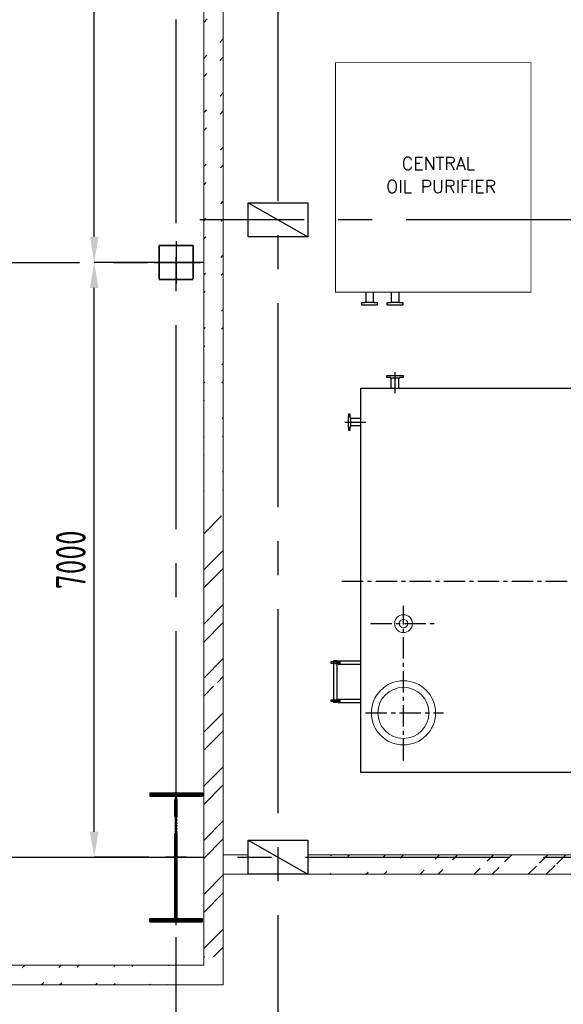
# Model space of a CAD drawing. Extents: x -7650383 to 4934791, y -137560 to 1826789.
# Tile 63 of 256: x 288551 to 294947, y 467352 to 478937. Entities that reach past the tile are written whole.
import ezdxf
from ezdxf.enums import TextEntityAlignment as Align

# ---------------------------------------------------------------- set-up
doc = ezdxf.new("R2010")
doc.units = 0
doc.header["$LTSCALE"] = 800
doc.header["$MEASUREMENT"] = 0
for name, pattern in [('CENTER', [2, 1.25, -0.25, 0.25, -0.25]), ('CENTER2', [1.125, 0.75, -0.125, 0.125, -0.125]), ('CONTINOUS', [0])]:
    doc.linetypes.add(name, pattern=pattern)
doc.layers.get('0').update_dxf_attribs({"linetype": 'CONTINUOUS'})
for name, color, linetype in [('Aux_col', 7, 'CONTINUOUS'), ('CENTER', 2, 'CENTER'), ('COL', 1, 'CENTER'), ('EQP', 1, 'CONTINUOUS'), ('GRID', 8, 'CENTER'), ('HATCH', 9, 'CONTINUOUS'), ('TEXT', 3, 'CONTINUOUS')]:
    doc.layers.add(name, color=color, linetype=linetype)
doc.layers.add('DIM', color=4, linetype='CONTINUOUS', lineweight=13)
doc.layers.add('WALL', color=6, linetype='CONTINUOUS', lineweight=18)
doc.styles.add('ROMANC', font='romanc')
doc.styles.add('ROMANS', font='ISO9.shx', dxfattribs={"width": 0.8})
doc.styles.add('ROMANT', font='romant')
doc.styles.add('S1', font='SIMPLEX.SHX', dxfattribs={"height": 200})
doc.dimstyles.new('STANDARD$0', dxfattribs={"dimtxt": 250, "dimasz": 200, "dimexe": 0, "dimexo": 0, "dimgap": 100, "dimtad": 1, "dimdec": 0, "dimzin": 0, "dimdsep": 46, "dimtxsty": 'S1', "dimcen": 0, "dimadec": 0, "dimazin": 0, "dimtfac": 1, "dimtdec": 0, "dimtmove": 2, "dimatfit": 3, "dimfxl": 1, "dimtolj": 1, "dimtzin": 0, "dimarcsym": 0})

# ---------------------------------------------------------------- blocks, each defined once
blk = doc.blocks.new('*D209')
at = {"layer": 'DIM', "linetype": 'Continuous', "lineweight": -2, "transparency": 16777216}
blk.add_line((300891, 468692), (300891, 459649), dxfattribs=at)
at = {"layer": 'DIM', "color": 4, "linetype": 'Continuous', "lineweight": -2, "transparency": 16777216}
blk.add_line((290791, 459649), (300491, 459649), dxfattribs=at)
at = {"layer": 'DIM', "color": 4, "linetype": 'Continuous', "transparency": 16777216}
for points in [[(290791, 459716), (290791, 459582), (290391, 459649)], [(300491, 459716), (300491, 459582), (300891, 459649)]]:
    blk.add_solid(points, dxfattribs=at)
at = {"layer": 'DIM', "linetype": 'Continuous', "transparency": 16777216, "insert": (295641, 460049), "char_height": 500, "attachment_point": 5, "style": 'ROMANC'}
blk.add_mtext('\\A1;10500', dxfattribs=at)
blk = doc.blocks.new('A$C41E52089')
at = {"layer": 'COL'}
h = blk.add_hatch(dxfattribs=at)
h.set_pattern_fill('ANSI31', color=256, scale=100, style=0)
h.paths.add_polyline_path([(310, -720), (0, -720), (0, -760), (310, -760)])
h.paths.add_polyline_path([(0, -720), (-310, -720), (-310, -760), (0, -760)])
h.paths.add_polyline_path([(0, 0), (-13, 0), (-13, -720), (0, -720)])
h.paths.add_polyline_path([(0, 720), (-13, 720), (-13, 0), (0, 0)])
h.paths.add_polyline_path([(12, 0), (0, 0), (0, -720), (12, -720)])
h.paths.add_polyline_path([(12, 720), (0, 720), (0, 0), (12, 0)])
h.paths.add_polyline_path([(310, 760), (0, 760), (0, 720), (12, 720), (310, 720)])
h.paths.add_polyline_path([(0, 760), (-310, 760), (-310, 720), (0, 720)])
for p, q in [((-310, 760), (310, 760)), ((-310, 760), (-310, 720)), ((-310, 720), (310, 720)), ((-13, -720), (-13, 720)), ((12, -720), (12, 720)), ((310, 760), (310, 720)), ((-310, -720), (310, -720)), ((-310, -760), (-310, -720)), ((-310, -760), (310, -760)), ((310, -760), (310, -720))]:
    blk.add_line(p, q, dxfattribs=at)
at = {"layer": 'COL', "color": 2}
for p, q in [((0, -800), (0, 800)), ((123, 0), (-123, 0))]:
    blk.add_line(p, q, dxfattribs=at)
blk = doc.blocks.new('A$C3C7577A7')
at = {"layer": 'Aux_col', "linetype": 'CONTINOUS'}
for p, q in [((93000, 7250), (93000, 6750)), ((92744, 7000), (93244, 7000))]:
    blk.add_line(p, q, dxfattribs=at)
at = {"layer": 'Aux_col', "linetype": 'CONTINOUS', "const_width": 20, "flags": 128}
for points in [[(93200, 7200), (92800, 7200)], [(92800, 7200), (92800, 6800)], [(93200, 6800), (93200, 7200)], [(92800, 6800), (93200, 6800)]]:
    blk.add_lwpolyline(points, dxfattribs=at)
blk = doc.blocks.new('*D263')
at = {"color": 9, "lineweight": -2, "transparency": 16777216}
for p, q in [((290717, 476082), (289428, 476082)), ((289428, 469382), (289428, 475782)), ((290070, 469082), (289428, 469082))]:
    blk.add_line(p, q, dxfattribs=at)
at = {"color": 9, "transparency": 16777216}
for points in [[(289378, 475782), (289478, 475782), (289428, 476082)], [(289378, 469382), (289478, 469382), (289428, 469082)]]:
    blk.add_solid(points, dxfattribs=at)
at = {"transparency": 16777216, "insert": (289153, 472582), "char_height": 350, "attachment_point": 5, "rotation": 90, "style": 'ROMANS'}
blk.add_mtext('\\A1;7000', dxfattribs=at)
blk = doc.blocks.new('*D264')
at = {"color": 9, "lineweight": -2, "transparency": 16777216}
for p, q in [((290030, 483082), (289428, 483082)), ((289428, 476382), (289428, 482782)), ((290073, 476082), (289428, 476082))]:
    blk.add_line(p, q, dxfattribs=at)
at = {"color": 9, "transparency": 16777216}
for points in [[(289378, 482782), (289478, 482782), (289428, 483082)], [(289378, 476382), (289478, 476382), (289428, 476082)]]:
    blk.add_solid(points, dxfattribs=at)
at = {"transparency": 16777216, "insert": (289153, 479582), "char_height": 350, "attachment_point": 5, "rotation": 90, "style": 'ROMANS'}
blk.add_mtext('\\A1;7000', dxfattribs=at)

msp = doc.modelspace()

# ---------------------------------------------------------------- hatches: boundary and pattern name
at = {"layer": 'HATCH'}
h = msp.add_hatch(dxfattribs=at)
h.set_pattern_fill('ANSI32', color=256, scale=1200, style=0)
h.set_pattern_definition([(45, (278891.4, 370560), (-318.198, 318.198), []), (45, (279103.54, 370560), (-318.198, 318.198), [])])
edge = h.paths.add_edge_path()
edge.add_line((290716.3, 472981.1), (290716.2, 506931.7))
edge.add_line((290942.5, 472981.1), (290946.2, 506931.7))
h = msp.add_hatch(dxfattribs=at)
h.set_pattern_fill('ANSI32', color=256, scale=1200, style=0)
h.set_pattern_definition([(45, (175675.6, 386059.9), (-318.198, 318.198), []), (45, (175887.73, 386059.9), (-318.198, 318.198), [])])
edge = h.paths.add_edge_path()
edge.add_arc((290888.7, 471083.5), 57.6, 0.14608, 350.97673)
edge.add_line((290945.5, 471074.5), (290945.5, 469965))
edge.add_line((290945.5, 469965), (290946.3, 469965))
edge.add_line((290946.3, 469965), (290946.5, 467911.7))
edge.add_line((290946.5, 467911.7), (290716.2, 467911.7))
edge.add_line((290716.2, 467911.7), (290716.2, 473097.7))
edge.add_line((290716.2, 473097.7), (290946.2, 473097.7))
edge.add_line((290946.2, 473097.7), (290946.2, 471083.7))
h = msp.add_hatch(dxfattribs=at)
h.set_pattern_fill('ANSI32', color=256, scale=1200, style=0)
h.set_pattern_definition([(45, (226826.53, 387810.03), (-318.198, 318.198), []), (45, (227038.66, 387810.03), (-318.198, 318.198), [])])
edge = h.paths.add_edge_path()
edge.add_line((298356.3, 469111.8), (291941.2, 469111.7))
edge.add_line((298356.3, 468881.8), (291941.1, 468881.8))
h = msp.add_hatch(dxfattribs=at)
h.set_pattern_fill('ANSI32', color=256, scale=1200, style=0)
h.set_pattern_definition([(45, (202275.47, 370230), (-318.198, 318.198), []), (45, (202487.6, 370230), (-318.198, 318.198), [])])
edge = h.paths.add_edge_path()
edge.add_line((290716.2, 467581.6), (275391.2, 467581.5))
edge.add_line((290716.2, 467811.6), (275391.2, 467811.7))

# ---------------------------------------------------------------- linework, layer by layer
for p, q in [((291241.2, 476781.7), (291941.2, 476381.7)), ((291241.2, 469281.7), (291941.2, 468881.7))]:
    msp.add_line(p, q)
for points in [[(291241.2, 476781.7), (291941.2, 476781.7), (291941.2, 476381.7), (291241.2, 476381.7)], [(291241.2, 469281.7), (291941.2, 469281.7), (291941.2, 468881.7), (291241.2, 468881.7)]]:
    msp.add_lwpolyline(points, close=True)
at = {"layer": 'CENTER', "ltscale": 0.25}
for p, q in [((292966.2, 474790.9), (292966.2, 474542.4)), ((292374.8, 474201.2), (292631.4, 474201.2)), ((292342, 472331.2), (297929.9, 472331.2)), ((293066.2, 470221.5), (293066.2, 472041.5)), ((292677.7, 471831.2), (293432, 471831.2)), ((292620.7, 470781.2), (293539.2, 470781.2))]:
    msp.add_line(p, q, dxfattribs=at)
at = {"layer": 'DIM', "color": 2}
for centre, radius in [((293066.2, 471831.2), 105), ((293066.2, 471831.2), 50), ((293066.2, 470781.2), 377.5), ((293066.2, 470781.2), 300)]:
    msp.add_circle(centre, radius, dxfattribs=at)
at = {"layer": 'EQP', "color": 1}
for p, q in [((292621.7, 475731.2), (292621.7, 475611.2)), ((292710.6, 475731.2), (292710.6, 475611.2)), ((292921.7, 475731.2), (292921.7, 475611.2)), ((293010.6, 475731.2), (293010.6, 475611.2)), ((292921.7, 474601.2), (292921.7, 474721.2)), ((293010.6, 474601.2), (293010.6, 474721.2)), ((292566.2, 474245.6), (292446.2, 474245.6)), ((292566.2, 474156.7), (292446.2, 474156.7))]:
    msp.add_line(p, q, dxfattribs=at)
at = {"layer": 'EQP', "color": 1, "linetype": 'Continuous'}
for p, q in [((292566.2, 474601.2), (297586.2, 474601.2)), ((292566.2, 470081.2), (292566.2, 474601.2)), ((292246.2, 470924), (292246.2, 471394)), ((292286.2, 471394), (292246.2, 471394)), ((292246.2, 471394), (292246.2, 471384)), ((292286.2, 470924), (292286.2, 471394)), ((292286.2, 471394), (292286.2, 471384)), ((292297.7, 471394), (292566.2, 471394)), ((292297.7, 471394), (292297.7, 471354)), ((292216.2, 471364), (292216.2, 471384)), ((292216.2, 471384), (292316.2, 471384)), ((292216.2, 471364), (292216.2, 471384)), ((292316.2, 471364), (292216.2, 471364)), ((292246.2, 471384), (292286.2, 471384)), ((292266.2, 471384), (292297.7, 471384)), ((292266.2, 471364), (292297.7, 471364)), ((292297.7, 471354), (292566.2, 471354)), ((292316.2, 471364), (292316.2, 471384)), ((292316.2, 471384), (292316.2, 471364)), ((292216.2, 470914), (292216.2, 470934)), ((292216.2, 470934), (292316.2, 470934)), ((292216.2, 470914), (292216.2, 470934)), ((292297.7, 470944), (292566.2, 470944)), ((292297.7, 470944), (292297.7, 470904)), ((292316.2, 470914), (292316.2, 470934)), ((292316.2, 470934), (292316.2, 470914)), ((292316.2, 470914), (292216.2, 470914)), ((292246.2, 470904), (292246.2, 470914)), ((292246.2, 470914), (292286.2, 470914)), ((292286.2, 470904), (292246.2, 470904)), ((292286.2, 470904), (292286.2, 470914)), ((292297.7, 470904), (292566.2, 470904)), ((297586.2, 470081.2), (292566.2, 470081.2))]:
    msp.add_line(p, q, dxfattribs=at)
at = {"layer": 'EQP', "color": 1, "linetype": 'Continuous', "const_width": 10}
msp.add_lwpolyline([(294566.2, 475731.2), (294566.2, 478431.2), (292266.2, 478431.2), (292266.2, 475731.2)], close=True, dxfattribs=at)
at = {"layer": 'EQP', "color": 1}
for points in [[(292720.2, 475605.2), (292720.2, 475611.2), (292612.2, 475611.2), (292612.2, 475605.2), (292570.7, 475605.2), (292570.7, 475583.2), (292602.7, 475583.2), (292602.7, 475581.2), (292729.7, 475581.2), (292729.7, 475583.2), (292761.7, 475583.2), (292761.7, 475605.2), (292720.2, 475605.2)], [(293020.2, 475605.2), (293020.2, 475611.2), (292912.2, 475611.2), (292912.2, 475605.2), (292870.7, 475605.2), (292870.7, 475583.2), (292902.7, 475583.2), (292902.7, 475581.2), (293029.7, 475581.2), (293029.7, 475583.2), (293061.7, 475583.2), (293061.7, 475605.2), (293020.2, 475605.2)], [(293020.2, 474727.2), (293020.2, 474721.2), (292912.2, 474721.2), (292912.2, 474727.2), (292870.7, 474727.2), (292870.7, 474749.2), (292902.7, 474749.2), (292902.7, 474751.2), (293029.7, 474751.2), (293029.7, 474749.2), (293061.7, 474749.2), (293061.7, 474727.2), (293020.2, 474727.2)], [(292440.2, 474147.2), (292446.2, 474147.2), (292446.2, 474255.2), (292440.2, 474255.2), (292440.2, 474296.7), (292418.2, 474296.7), (292418.2, 474264.7), (292416.2, 474264.7), (292416.2, 474137.7), (292418.2, 474137.7), (292418.2, 474105.7), (292440.2, 474105.7), (292440.2, 474147.2)]]:
    msp.add_lwpolyline(points, dxfattribs=at)
at = {"layer": 'GRID', "linetype": 'CENTER2', "ltscale": 4}
for p, q in [((290391.2, 458541.2), (290391.2, 536255.9)), ((291591.2, 466001.5), (291591.2, 484780)), ((306299.2, 476581.7), (290671.5, 476581.7)), ((268853.4, 476081.7), (290673.5, 476081.7)), ((191114.6, 469081.7), (306850.7, 469081.7))]:
    msp.add_line(p, q, dxfattribs=at)
at = {"layer": 'WALL'}
for p, q in [((290945.5, 467581.7), (290946.2, 507021.7)), ((290716.5, 467811.7), (290716.2, 506791.7)), ((290716.2, 485833.7), (290716.4, 471074.5)), ((290946.2, 480603.7), (290946.2, 471207.8)), ((291241.2, 469111.7), (290946.2, 469111.7)), ((298466.2, 469111.8), (291941.2, 469111.7)), ((291241.2, 468881.8), (290942.5, 468881.8)), ((298466.2, 468881.8), (291941.2, 468881.8)), ((290716.2, 467811.7), (275391.2, 467811.6)), ((275391.2, 467811.7), (290716.5, 467811.7)), ((290730.4, 467911.7), (290716.2, 467911.7)), ((290946.2, 467581.7), (275391.2, 467581.6)), ((275391.2, 467581.7), (290945.5, 467581.7))]:
    msp.add_line(p, q, dxfattribs=at)

# ---------------------------------------------------------------- block references
msp.add_blockref('A$C3C7577A7', (197391.2, 469081.7))
at = {"layer": 'COL'}
msp.add_blockref('A$C41E52089', (290391.2, 469081.7), dxfattribs=at)

# ---------------------------------------------------------------- texts
at = {"layer": 'TEXT', "style": 'ROMANT'}
for s, p in [('CENTRAL', (293476.6, 477170.6)), ('OIL PURIFIER', (293509.3, 476899.8))]:
    msp.add_text(s, height=150, dxfattribs=at).set_placement(p, align=Align.CENTER)
at = {"layer": 'TEXT', "attachment_point": 1, "style": 'ROMANS'}
for s, insert, char_height, width in [('\\pi816.75;MONORAIL FOR \\P\\pi199.61;HANDLING OF ACW & \\P\\pi348.18;DMCW PUMPS FROM \\P\\pi342.47;SOFIT OF EL. 9.0 M \\P\\pi1605.3;FLOOR', (269533.2, 478931.3), 300, 4273.502), ('\\pi173.19;MONORAIL FOR \\P\\pi298.9;HANDLING OF \\P\\pi53.19;VACUUM PUMPS \\P\\pi98.904;FROM SOFIT OF \\P\\pi58.904;EL. 9.0M FLOOR', (220522.6, 474637.9), 300, 2986.379), ('\\pi122.45;UNIT OIL \\P\\pi122.45;PURIFIER \\P\\pi282.45;(HOLD)', (261530.7, 472426.9), 300, 1742.051), ('\\pi244.39;MONORAIL FOR \\P\\pi124.39;HANDLING OF BF \\P\\pi301.06;VALVES FROM \\P\\pi77.725;SOFIT OF EL. 10M \\P\\pi674.39;FLOOR.', (227849.6, 471822.9), 175, 2028.783)]:
    msp.add_mtext(s, dxfattribs=dict(at, insert=insert, char_height=char_height, width=width))

# ---------------------------------------------------------------- dimensions: what is measured, and where the dimension line sits
for base, p1, p2, picture, middle in [((289428.4, 483081.7), (290072.7, 476081.7), (290030.1, 483081.7), '*D264', (289153.4, 479581.7)), ((289428.4, 476081.7), (290070.1, 469081.7), (290717.1, 476081.7), '*D263', (289153.4, 472581.7))]:
    dim = msp.add_linear_dim(base=base, p1=p1, p2=p2, angle=90, dimstyle='STANDARD$0', override={"dimtxt": 350, "dimasz": 300, "dimtxsty": 'ROMANS', "dimclrd": 9, "dimclre": 9, "dimclrt": 256, "dimtix": 1, "dimatfit": 0})
    dim.commit()
    dim.dimension.update_dxf_attribs({"geometry": picture, "text_midpoint": middle})
at = {"layer": 'DIM', "linetype": 'Continuous'}
dim = msp.add_linear_dim(base=(300891.2, 459649.1), p1=(290391.2, 459649.1), p2=(300891.2, 468691.5), dimstyle='STANDARD$0', override={"dimscale": 100, "dimtxt": 5, "dimasz": 4, "dimgap": 1.5, "dimtxsty": 'ROMANC', "dimclrd": 4, "dimclre": 256, "dimclrt": 256, "dimtix": 1}, dxfattribs=at)
dim.commit()
dim.dimension.update_dxf_attribs({"geometry": '*D209', "text_midpoint": (295641.2, 460049.1)})

doc.saveas('drawing.dxf')
